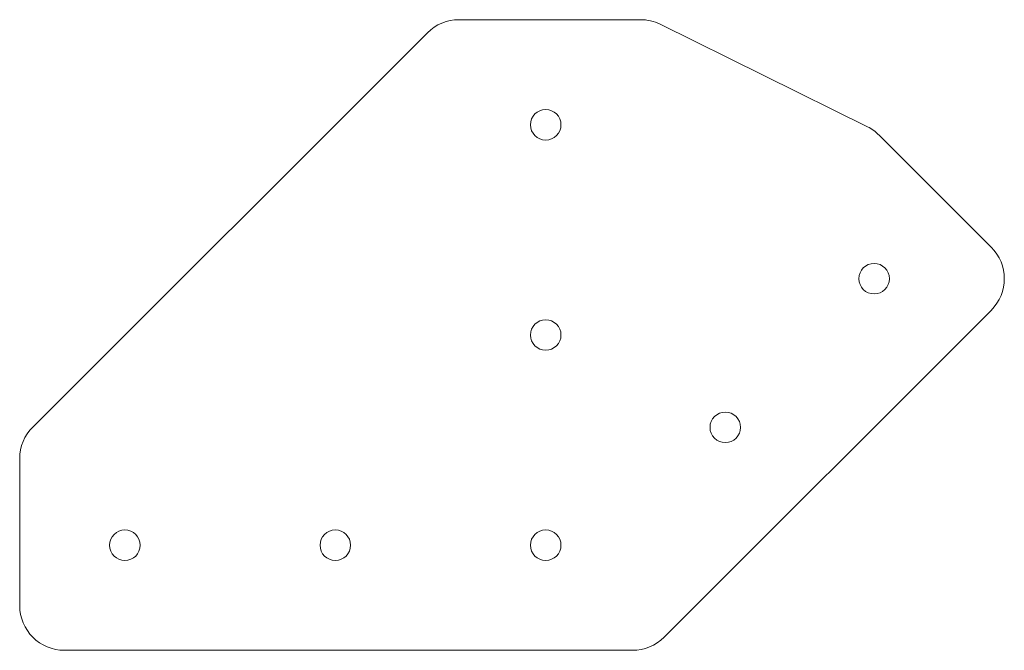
# Model space of a CAD drawing. Header units: inches. Extents: x -2.24 to 1.95, y -0.45 to 2.24.
import ezdxf

# ---------------------------------------------------------------- set-up
doc = ezdxf.new("R2010")
doc.units = ezdxf.units.IN
doc.header["$MEASUREMENT"] = 0

msp = doc.modelspace()

# ---------------------------------------------------------------- linework, layer by layer
at = {"color": 7, "linetype": 'Continuous', "lineweight": 15}
for p, q in [((0.4029, 2.2375), (-0.3685, 2.2375)), ((-0.5033, 2.1817), (-2.1817, 0.5033)), ((1.3687, 1.7814), (0.4875, 2.2177)), ((1.8949, 1.2694), (1.4189, 1.7454)), ((0.5033, -0.3917), (1.8949, 0.9999)), ((-2.2375, 0.3685), (-2.2375, -0.2569)), ((-2.0469, -0.4475), (0.3685, -0.4475))]:
    msp.add_line(p, q, dxfattribs=at)
for centre in [(0, 1.79), (1.3968, 1.1347), (0, 0.895), (0.7639, 0.5018), (-1.79, 0), (-0.895, 0), (0, 0)]:
    msp.add_circle(centre, 0.065, dxfattribs=at)
for centre, start, end in [((-0.3685, 2.0469), 90, 135), ((0.4029, 2.0469), 63.6603, 90), ((1.2841, 1.6106), 45, 63.6603), ((1.7601, 1.1347), 315, 45), ((-2.0469, 0.3685), 135, 180), ((-2.0469, -0.2569), 180, 270), ((0.3685, -0.2569), 270, 315)]:
    msp.add_arc(centre, 0.1906, start, end, dxfattribs=at)

doc.saveas('drawing.dxf')
